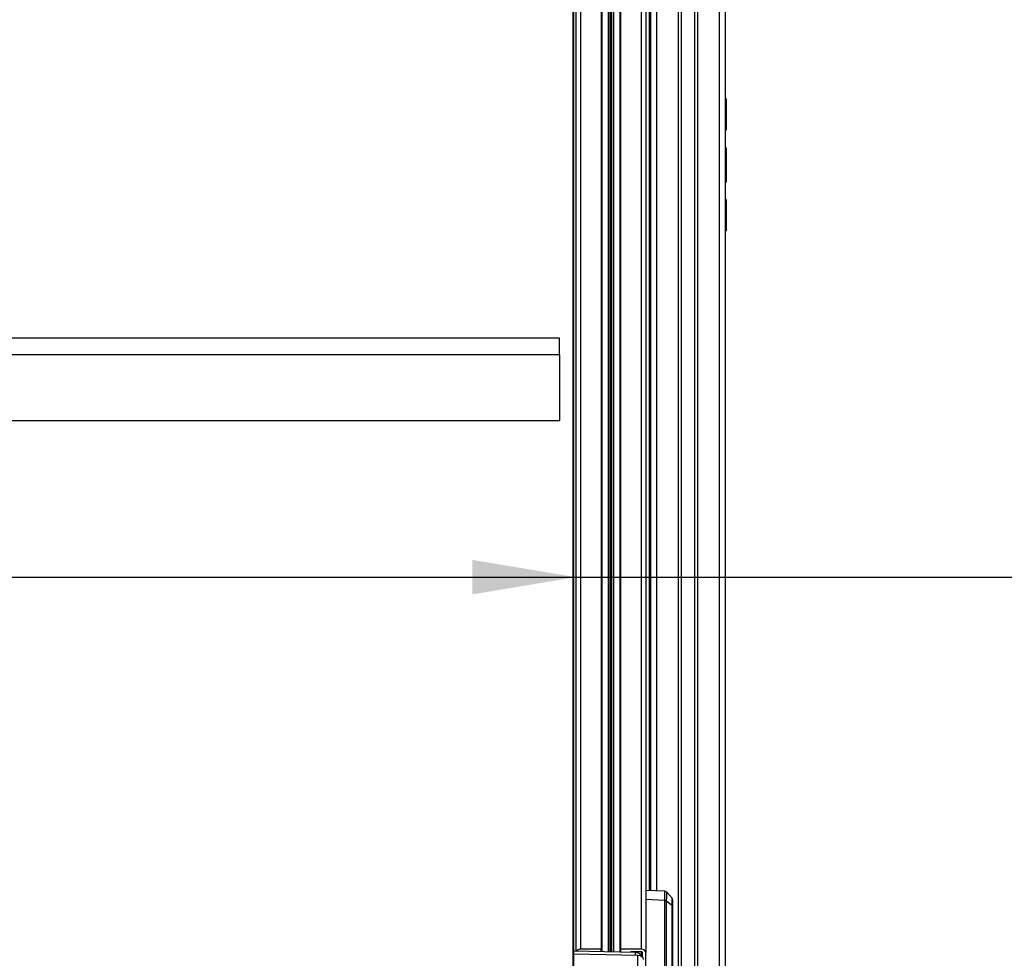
# Model space of a CAD drawing. Header units: millimetres. Extents: x 0 to 420, y 0 to 297.
# Tile 48 of 62: x 314 to 343, y 186 to 213. Entities that reach past the tile are written whole.
import ezdxf

# ---------------------------------------------------------------- set-up
doc = ezdxf.new("R2010")
doc.units = ezdxf.units.MM
doc.layers.add('QUOTE', color=174, linetype='Continuous')
doc.styles.add('SLDTEXTSTYLE3', font='TXT', dxfattribs={"width": 0.75})
doc.dimstyles.new('SLDDIMSTYLE0', dxfattribs={"dimtxt": 3, "dimasz": 3, "dimexe": 0, "dimexo": 0.0625, "dimgap": 0.75, "dimtad": 1, "dimlfac": 14.808004, "dimrnd": 1e-09, "dimzin": 12, "dimdsep": 46, "dimtxsty": 'SLDTEXTSTYLE3', "dimsah": 1, "dimcen": 0.09, "dimadec": 0, "dimazin": 3, "dimtfac": 1, "dimtdec": 3, "dimtofl": 0, "dimtmove": 0, "dimatfit": 3, "dimfxl": 0, "dimfrac": 2, "dimtolj": 1, "dimtzin": 12, "dimarcsym": 0})

# ---------------------------------------------------------------- blocks, each defined once
blk = doc.blocks.new('_D')
at = {"layer": 'QUOTE'}
for p, q in [((293.28, 196.594), (330.557, 196.594)), ((330.557, 196.594), (396.284, 196.594))]:
    blk.add_line(p, q, dxfattribs=at)
for points in [[(293.28, 196.594), (296.28, 196.094), (296.28, 197.094)], [(330.557, 196.594), (327.557, 197.094), (327.557, 196.094)]]:
    blk.add_solid(points, dxfattribs=at)
at = {"layer": 'QUOTE', "insert": (389.634, 200.462), "char_height": 3, "attachment_point": 1, "style": 'SLDTEXTSTYLE3'}
blk.add_mtext('552', dxfattribs=at)

msp = doc.modelspace()

# ---------------------------------------------------------------- linework, layer by layer
at = {"color": 7, "linetype": 'Continuous', "lineweight": 25}
for p, q in [((330.55735, 247.78702), (330.55735, 185.74425)), ((330.69241, 247.88252), (330.69241, 185.80537)), ((331.29006, 247.88252), (331.29006, 185.80537)), ((331.85057, 247.88252), (331.85057, 185.80537)), ((332.44822, 247.88252), (332.44822, 185.80537)), ((332.58328, 247.78702), (332.58328, 185.70986)), ((331.30694, 247.15192), (331.30694, 185.73037)), ((331.4958, 247.15192), (331.4958, 185.72687)), ((331.50773, 247.14843), (331.50773, 185.72665)), ((331.55838, 247.11266), (331.55838, 185.72571)), ((331.58224, 247.11266), (331.58224, 185.72527)), ((331.6329, 247.14843), (331.6329, 185.72433)), ((331.64483, 247.15192), (331.64483, 185.72411)), ((331.83369, 247.15192), (331.83369, 185.72061)), ((330.48162, 246.37365), (330.48162, 184.35855)), ((330.47005, 246.03135), (330.47005, 184.3584)), ((332.68869, 187.50818), (332.68869, 240.00777)), ((332.71834, 231.30483), (332.71834, 209.13474)), ((332.88717, 231.30483), (332.88717, 187.49859)), ((333.51858, 231.30483), (333.51858, 180.31889)), ((333.60298, 231.30483), (333.60298, 180.31889)), ((333.9947, 231.30483), (333.9947, 180.31889)), ((334.07909, 231.30483), (334.07909, 180.31889)), ((334.71051, 231.30483), (334.71051, 180.31889)), ((334.87934, 231.30483), (334.87934, 180.31889)), ((332.68869, 210.75549), (332.70205, 210.75549)), ((332.71834, 210.68796), (332.68869, 210.68796)), ((332.70146, 210.75489), (332.71834, 210.77207)), ((332.70146, 210.72262), (332.70146, 210.75489)), ((334.89622, 210.75489), (334.87934, 210.77207)), ((334.89622, 200.76089), (334.89622, 210.75489)), ((334.90972, 210.45891), (334.89622, 210.45891)), ((334.90972, 210.44202), (334.89622, 210.44202)), ((334.90972, 210.45891), (334.90972, 210.44202)), ((334.90972, 210.44202), (334.90972, 209.60758)), ((334.89622, 209.60758), (334.90972, 209.60758)), ((334.90972, 209.55694), (334.89622, 209.55694)), ((334.90972, 209.60758), (334.90972, 209.55694)), ((332.68869, 209.4724), (332.71834, 209.4724)), ((332.68869, 209.13474), (332.71834, 209.13474)), ((332.71834, 208.95155), (332.68869, 208.95155)), ((332.71834, 209.13474), (332.71834, 208.95155)), ((332.71834, 208.95155), (332.71834, 208.42056)), ((334.90972, 209.04207), (334.89622, 209.04207)), ((334.90972, 208.86367), (334.89622, 208.86367)), ((334.90972, 208.8155), (334.89622, 208.8155)), ((334.90972, 208.79732), (334.89622, 208.79732)), ((334.89622, 208.78948), (334.90972, 208.78948)), ((334.90972, 208.86367), (334.90972, 208.8155)), ((334.90972, 208.8155), (334.90972, 208.79732)), ((334.90972, 208.79732), (334.90972, 208.78948)), ((334.90972, 208.78948), (334.90972, 208.09629)), ((332.68869, 208.42056), (332.71834, 208.42056)), ((332.71834, 208.42056), (332.71834, 207.59078)), ((334.90972, 208.09629), (334.89622, 208.09629)), ((334.90972, 208.27162), (334.91141, 208.27162)), ((334.90972, 208.09629), (334.90972, 208.04977)), ((334.90972, 208.04977), (334.89622, 208.04977)), ((332.71834, 207.59078), (332.68869, 207.59078)), ((332.71834, 207.59078), (332.71834, 203.9256)), ((334.89622, 207.53807), (334.90972, 207.53807)), ((334.90972, 207.53807), (334.90972, 207.48742)), ((334.90972, 207.48742), (334.89622, 207.48742)), ((334.90972, 207.48742), (334.90972, 206.65298)), ((334.89622, 206.65298), (334.90972, 206.65298)), ((334.89622, 206.6361), (334.90972, 206.6361)), ((334.90972, 206.65298), (334.90972, 206.6361)), ((332.68869, 203.9256), (332.71834, 203.9256)), ((332.71834, 203.9256), (332.71834, 203.09583)), ((330.08463, 203.52599), (293.75293, 203.52599)), ((330.08463, 203.04847), (330.08463, 203.52599)), ((293.75293, 203.04847), (330.08463, 203.04847)), ((330.08463, 203.04847), (330.08463, 201.1384)), ((332.71834, 203.09583), (332.68869, 203.09583)), ((332.71834, 203.09583), (332.71834, 202.56483)), ((332.68869, 202.56483), (332.71834, 202.56483)), ((332.71834, 202.38164), (332.68869, 202.38164)), ((332.71834, 202.56483), (332.71834, 202.38164)), ((332.71834, 202.38164), (332.71834, 187.50675)), ((332.71834, 202.04398), (332.68869, 202.04398)), ((293.75293, 201.1384), (330.08463, 201.1384)), ((332.68869, 200.82843), (332.71834, 200.82843)), ((332.70146, 200.76089), (332.68869, 200.76089)), ((332.70146, 200.76089), (332.70146, 200.79376)), ((332.71834, 200.74401), (332.70146, 200.76089)), ((334.87934, 200.74401), (334.89622, 200.76089)), ((333.1327, 187.48672), (332.58328, 187.51328)), ((333.12947, 187.22082), (332.58328, 187.24722)), ((333.34304, 187.2867), (333.1781, 187.46606)), ((333.12946, 182.44709), (333.12946, 187.22019)), ((333.34174, 187.07374), (333.17649, 187.20439)), ((333.17649, 187.20439), (333.17649, 181.93838)), ((333.34174, 180.65806), (333.34174, 187.07374)), ((333.35989, 187.03981), (333.35989, 180.64126)), ((331.29006, 185.80537), (330.69241, 185.80537)), ((331.29006, 185.73068), (331.29006, 185.80537)), ((331.85057, 185.80537), (331.85057, 185.7203)), ((332.44822, 185.80537), (331.85057, 185.80537)), ((332.28528, 185.71224), (330.48982, 185.7455)), ((330.48982, 185.66027), (330.48982, 185.7455)), ((332.35281, 185.62576), (330.48982, 185.66027)), ((330.48982, 185.66027), (330.48982, 182.9896)), ((332.44822, 185.73374), (332.17134, 185.73374)), ((332.1916, 185.73374), (332.1916, 185.71398)), ((332.22537, 185.73374), (332.22537, 185.71335)), ((332.28528, 185.62702), (332.28528, 185.71224)), ((332.35281, 184.97245), (332.35281, 185.62576)), ((332.44822, 185.73374), (332.44822, 185.60255)), ((332.48198, 185.57888), (332.48198, 185.70986)), ((332.58328, 184.56609), (332.58328, 185.70986))]:
    msp.add_line(p, q, dxfattribs=at)
for centre, radius, start, end in [((333.29236, 187.24206), 0.06753, 359.999418, 37.226145), ((333.12852, 187.1409), 0.07993, 53.10809, 89.319833), ((330.67996, 185.67062), 0.13532, 84.719333, 147.120922), ((332.4651, 185.68599), 0.12057, 11.421754, 98.049467), ((332.16776, 185.70167), 0.03227, 83.624962, 155.664575), ((332.45244, 185.70389), 0.03014, 11.421754, 98.049467)]:
    msp.add_arc(centre, radius, start, end, dxfattribs=at)
for centre, start_param, end_param in [((332.27939, 185.5929), 0.06549239, 1.52716442), ((332.34692, 185.50642), 6.27445999, 7.81034973)]:
    msp.add_ellipse(centre, major_axis=(0.16882, 0.00208), ratio=0.70705294, start_param=start_param, end_param=end_param, dxfattribs=at)
for points, knots in [([(334.90972, 209.04207), (334.90972, 209.03952), (334.90972, 209.03435), (334.90972, 208.9954), (334.90972, 208.93968), (334.90972, 208.88901), (334.90972, 208.86367)], [0, 0, 0, 0, 0.27369707, 0.55566862, 0.77777955, 1, 1, 1, 1]), ([(333.12947, 187.22082), (333.12961, 187.23338), (333.13019, 187.28363), (333.13107, 187.35857), (333.13194, 187.4325), (333.1325, 187.47887), (333.13258, 187.48301), (333.13262, 187.48495)], [0, 0, 0, 0, 0.07578656, 0.30314915, 0.53051114, 0.77956328, 1, 1, 1, 1]), ([(333.17984, 187.46382), (333.17949, 187.46433), (333.17461, 187.47128), (333.16007, 187.48009), (333.14342, 187.48713), (333.13397, 187.48622), (333.13254, 187.48608)], [0, 0, 0, 0, 0.0343181, 0.47314937, 0.92008257, 1, 1, 1, 1]), ([(333.17907, 187.46326), (333.17904, 187.46136), (333.17898, 187.45731), (333.17852, 187.41194), (333.1778, 187.33961), (333.17709, 187.26629), (333.17662, 187.21712), (333.1765, 187.20482)], [0, 0, 0, 0, 0.22061143, 0.46958674, 0.69690094, 0.92421575, 1, 1, 1, 1]), ([(333.34174, 187.07374), (333.34174, 187.07374), (333.34179, 187.10462), (333.34187, 187.16051), (333.34197, 187.22616), (333.34203, 187.26665), (333.34207, 187.29149), (333.34206, 187.28289), (333.34205, 187.28046)], [0, 0, 0, 0, 0.00000672, 0.22754748, 0.45508947, 0.68266439, 0.91024008, 1, 1, 1, 1]), ([(333.35989, 187.23518), (333.35989, 187.23729), (333.35989, 187.25011), (333.35989, 187.19201), (333.35989, 187.09054), (333.35989, 187.03981)], [0, 0, 0, 0, 0.08955572, 0.54484138, 1, 1, 1, 1]), ([(333.12946, 187.22019), (333.12946, 187.22026), (333.12946, 187.22047), (333.12947, 187.22068), (333.12947, 187.22082)], [0, 0, 0, 0, 0.34128569, 1, 1, 1, 1]), ([(333.1765, 187.20482), (333.1765, 187.20468), (333.1765, 187.20453), (333.17649, 187.20439), (333.17649, 187.20439)], [0, 0, 0, 0, 0.99372571, 1, 1, 1, 1])]:
    msp.add_open_spline(points, degree=3, knots=knots, dxfattribs=at)
for points in [[(333.17649, 187.20439), (333.1733, 187.20665), (333.1669, 187.21116), (333.15527, 187.21599), (333.14269, 187.2193), (333.13387, 187.21989), (333.12946, 187.22019)], [(333.34174, 187.07374), (333.34446, 187.07135), (333.34989, 187.06656), (333.35551, 187.05813), (333.3592, 187.04915), (333.35966, 187.04292), (333.35989, 187.03981)]]:
    msp.add_open_spline(points, degree=3, dxfattribs=at)

# ---------------------------------------------------------------- dimensions: what is measured, and where the dimension line sits
at = {"layer": 'QUOTE'}
dim = msp.add_linear_dim(base=(330.55735, 196.59446), p1=(293.28021, 184.40147), p2=(330.55735, 185.70986), angle=0, dimstyle='SLDDIMSTYLE0', dxfattribs=at)
dim.commit()
dim.dimension.update_dxf_attribs({"geometry": '_D', "text_midpoint": (392.95867, 196.59446), "dimtype": 160})

doc.saveas('drawing.dxf')
